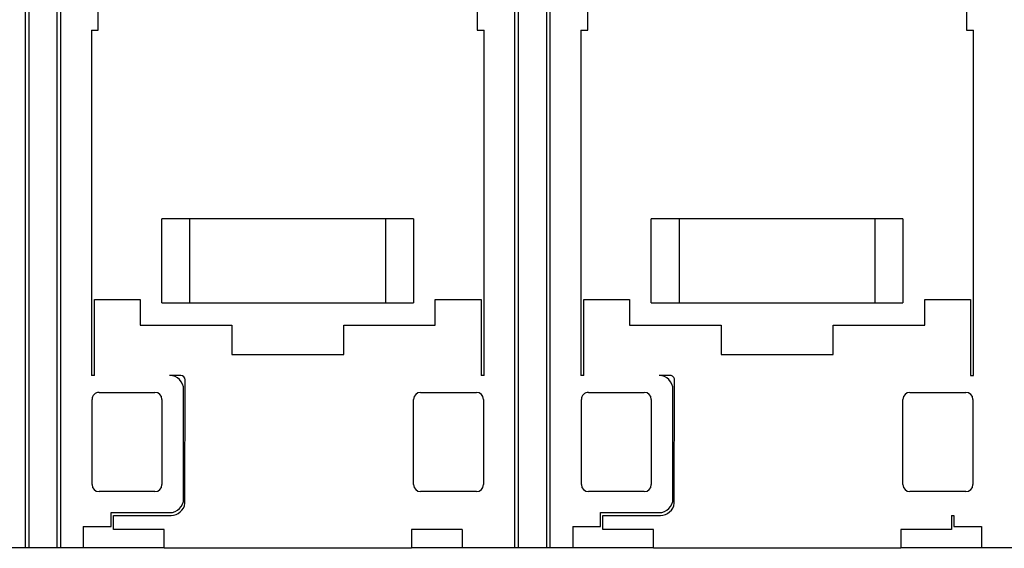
# Model space of a CAD drawing. Header units: millimetres. Extents: x 48 to 370, y 239 to 340.
# Tile 3 of 7: x 172 to 243, y 266 to 303. Entities that reach past the tile are written whole.
import ezdxf

# ---------------------------------------------------------------- set-up
doc = ezdxf.new("R2010")
doc.units = ezdxf.units.MM
doc.header["$LTSCALE"] = 37.523973
doc.layers.get('0').update_dxf_attribs({"linetype": 'CONTINUOUS'})

msp = doc.modelspace()

# ---------------------------------------------------------------- linework, layer by layer
at = {"color": 7}
for p, q in [((172.9, 265.61), (172.9, 318.41)), ((175.4, 318.41), (175.4, 265.61)), ((207.9, 265.61), (207.9, 318.41)), ((210.4, 318.41), (210.4, 265.61)), ((173.156, 265.61), (173.156, 316.36)), ((175.144, 316.36), (175.144, 265.61)), ((208.156, 265.61), (208.156, 316.36)), ((210.144, 316.36), (210.144, 265.61)), ((178.1, 302.61), (178.1, 312.39)), ((205.2, 312.39), (205.2, 302.61)), ((213.1, 302.61), (213.1, 312.39)), ((240.2, 312.39), (240.2, 302.61)), ((177.6, 302.61), (177.6, 277.91)), ((177.6, 302.61), (178.1, 302.61)), ((205.2, 302.61), (205.7, 302.61)), ((205.7, 277.91), (205.7, 302.61)), ((212.6, 302.61), (212.6, 277.91)), ((212.6, 302.61), (213.1, 302.61)), ((240.2, 302.61), (240.7, 302.61)), ((240.7, 277.91), (240.7, 302.61)), ((182.65, 283.11), (182.65, 289.11)), ((200.65, 289.11), (182.65, 289.11)), ((184.641, 283.11), (184.641, 289.11)), ((198.659, 283.11), (198.659, 289.11)), ((200.65, 289.11), (200.65, 283.11)), ((235.65, 289.11), (217.65, 289.11)), ((217.65, 283.11), (217.65, 289.11)), ((219.65, 289.11), (219.65, 283.11)), ((233.65, 283.11), (233.65, 289.11)), ((235.65, 289.11), (235.65, 283.11)), ((177.825, 277.91), (177.825, 283.36)), ((177.825, 283.36), (181.1, 283.36)), ((181.1, 283.36), (181.1, 281.51)), ((182.65, 283.11), (200.65, 283.11)), ((202.2, 281.51), (202.2, 283.36)), ((202.2, 283.36), (205.475, 283.36)), ((205.475, 283.36), (205.475, 277.91)), ((212.825, 283.36), (216.1, 283.36)), ((212.825, 277.91), (212.825, 283.36)), ((216.1, 283.36), (216.1, 281.51)), ((217.65, 283.11), (235.65, 283.11)), ((237.2, 283.36), (240.475, 283.36)), ((237.2, 281.51), (237.2, 283.36)), ((240.475, 283.36), (240.475, 277.91)), ((181.1, 281.51), (187.65, 281.51)), ((187.65, 281.51), (187.65, 279.41)), ((195.65, 279.41), (195.65, 281.51)), ((195.65, 281.51), (202.2, 281.51)), ((216.1, 281.51), (222.65, 281.51)), ((222.65, 281.51), (222.65, 279.41)), ((230.65, 281.51), (237.2, 281.51)), ((230.65, 279.41), (230.65, 281.51)), ((187.65, 279.41), (195.65, 279.41)), ((222.65, 279.41), (230.65, 279.41)), ((177.825, 277.91), (177.6, 277.91)), ((184, 277.91), (183.2, 277.91)), ((184.295, 268.792), (184.3, 277.61)), ((205.7, 277.91), (205.475, 277.91)), ((212.825, 277.91), (212.6, 277.91)), ((219, 277.91), (218.2, 277.91)), ((219.292, 268.783), (219.302, 277.61)), ((240.475, 277.91), (240.7, 277.91)), ((184.2, 269.11), (184.2, 276.91)), ((219.2, 269.11), (219.2, 276.91)), ((177.65, 270.11), (177.65, 276.21)), ((178.15, 276.71), (182.15, 276.71)), ((182.65, 276.21), (182.65, 270.11)), ((200.65, 270.11), (200.65, 276.21)), ((201.15, 276.71), (205.15, 276.71)), ((205.65, 276.21), (205.65, 270.11)), ((212.65, 270.11), (212.65, 276.21)), ((213.15, 276.71), (217.15, 276.71)), ((217.65, 276.21), (217.65, 270.11)), ((235.65, 270.11), (235.65, 276.21)), ((236.15, 276.71), (240.15, 276.71)), ((240.65, 276.21), (240.65, 270.11)), ((182.15, 269.61), (178.15, 269.61)), ((205.15, 269.61), (201.15, 269.61)), ((217.15, 269.61), (213.15, 269.61)), ((240.15, 269.61), (236.15, 269.61)), ((179.025, 267.11), (179.025, 268.11)), ((179.025, 268.11), (183.2, 268.11)), ((179.175, 266.91), (179.175, 267.91)), ((179.175, 267.91), (183.3, 267.91)), ((214.025, 268.11), (218.2, 268.11)), ((214.025, 267.11), (214.025, 268.11)), ((214.175, 267.91), (218.3, 267.91)), ((214.175, 266.91), (214.175, 267.91)), ((239.125, 267.91), (239.275, 267.91)), ((239.125, 267.91), (239.125, 266.91)), ((239.275, 267.91), (239.275, 267.11)), ((177.025, 267.11), (177.025, 265.61)), ((177.025, 267.11), (179.025, 267.11)), ((182.8, 266.91), (179.175, 266.91)), ((182.8, 265.56), (182.8, 266.91)), ((204.125, 266.91), (200.5, 266.91)), ((200.5, 266.91), (200.5, 265.56)), ((204.125, 266.91), (204.125, 265.61)), ((212.025, 267.11), (214.025, 267.11)), ((212.025, 267.11), (212.025, 265.61)), ((217.8, 266.91), (214.175, 266.91)), ((217.8, 265.56), (217.8, 266.91)), ((239.125, 266.91), (235.5, 266.91)), ((235.5, 266.91), (235.5, 265.56)), ((239.275, 267.11), (241.275, 267.11)), ((241.275, 267.11), (241.275, 265.61)), ((49.447, 265.61), (182.8, 265.61)), ((200.5, 265.56), (182.8, 265.56)), ((200.5, 265.61), (217.8, 265.61)), ((235.5, 265.56), (217.8, 265.56)), ((235.5, 265.61), (247.025, 265.61))]:
    msp.add_line(p, q, dxfattribs=at)
for centre, radius, start, end in [((183.2, 276.91), 1, 0, 90), ((184, 277.61), 0.3, 0, 90), ((218.2, 276.91), 1, 0, 90), ((219.002, 277.61), 0.3, 359.99987, 90.37827), ((182.15, 276.21), 0.5, 0, 90), ((201.15, 276.21), 0.5, 90, 180), ((217.15, 276.21), 0.5, 0, 90), ((236.15, 276.21), 0.5, 90, 180), ((182.15, 270.11), 0.5, 270, 360), ((201.15, 270.11), 0.5, 180, 270), ((217.15, 270.11), 0.5, 270, 360), ((236.15, 270.11), 0.5, 180, 270), ((183.2, 269.11), 1, 270, 360), ((218.2, 269.11), 1, 270, 360), ((183.3, 268.91), 1, 270, 352.73059), ((218.3, 268.91), 1, 270, 352.71126)]:
    msp.add_arc(centre, radius, start, end, dxfattribs=at)
for centre, start_param, end_param in [((178.15, 276.21), 1.570796, 3.141593), ((205.15, 276.21), 0, 1.570796), ((213.15, 276.21), 1.570796, 3.141593), ((240.15, 276.21), 0, 1.570796), ((178.15, 270.11), 3.141593, 4.712389), ((205.15, 270.11), -1.570796, 0), ((213.15, 270.11), 3.141593, 4.712389), ((240.15, 270.11), -1.570796, 0)]:
    msp.add_ellipse(centre, major_axis=(0.5, 0), ratio=0.999391, start_param=start_param, end_param=end_param, dxfattribs=at)

doc.saveas('drawing.dxf')
